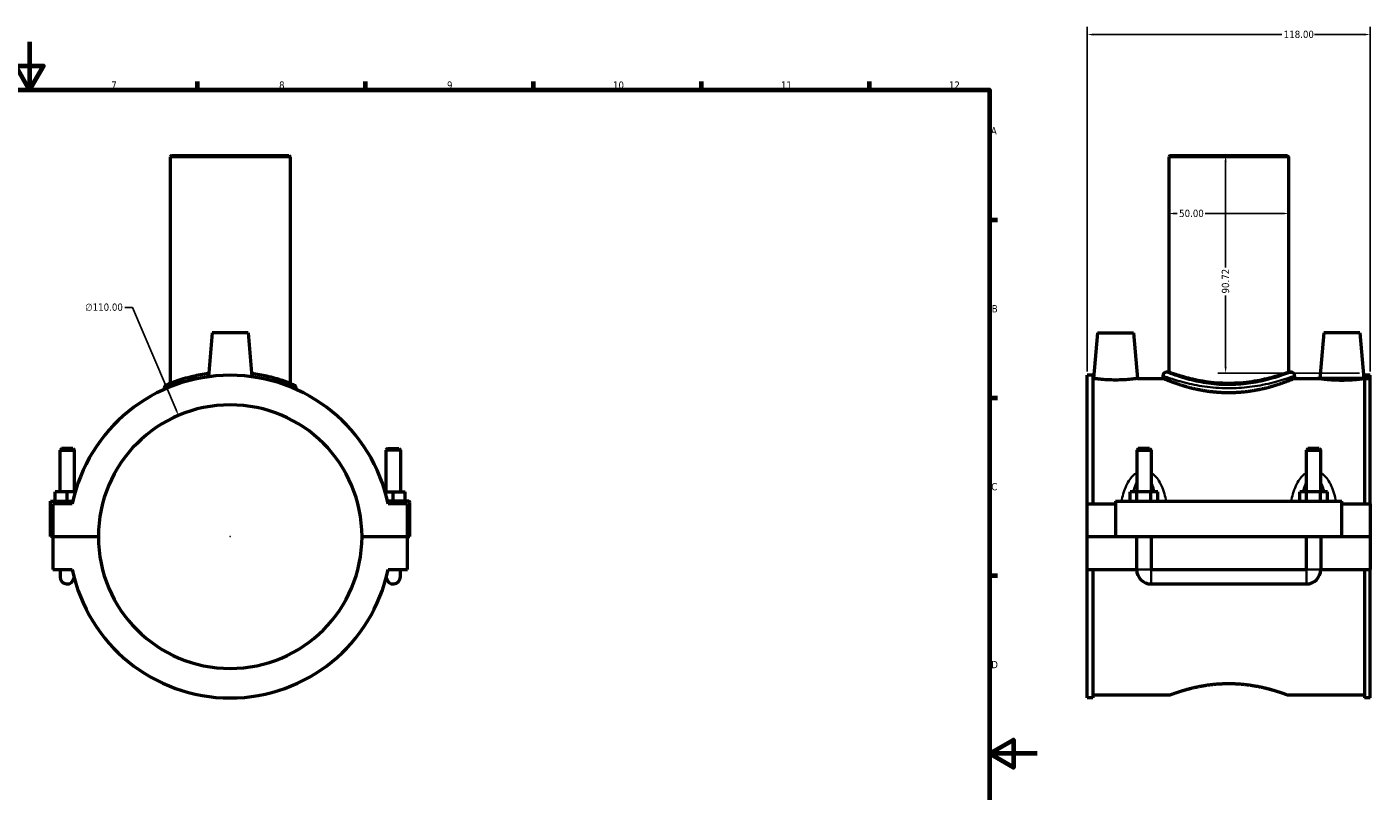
# Model space of a CAD drawing. Header units: millimetres. Extents: x 0 to 1100, y -37 to 1093.
# Tile 3 of 4: x 419 to 981, y 281 to 600. Entities that reach past the tile are written whole.
import ezdxf

# ---------------------------------------------------------------- set-up
doc = ezdxf.new("R2010")
doc.units = ezdxf.units.MM
for name, color, linetype, lineweight in [('Border (ANSI)', 7, 'Continuous', 70), ('Dimension (ANSI)', 7, 'Continuous', 25), ('Visible (ANSI)', 7, 'Continuous', 50), ('Visible Narrow (ANSI)', 7, 'Continuous', 35)]:
    doc.layers.add(name, color=color, linetype=linetype, lineweight=lineweight)
doc.styles.add('Note Text (ANSI)', font='tahoma.ttf')
doc.dimstyles.new('Default - mm (ANSI)', dxfattribs={"dimtxt": 3.04800009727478, "dimasz": 2.5, "dimexe": 3.174999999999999, "dimexo": 1.600199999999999, "dimgap": 0.8, "dimtad": 0, "dimtoh": 1, "dimrnd": 1e-08, "dimzin": 4, "dimdsep": 46, "dimtxsty": 'Note Text (ANSI)', "dimcen": 0.09, "dimdle": 10, "dimclrd": 256, "dimclre": 256, "dimclrt": 256, "dimadec": 1, "dimazin": 1, "dimtfac": 1, "dimtofl": 0, "dimtmove": 0, "dimatfit": 3, "dimfxl": 1, "dimtolj": 1, "dimtzin": 4, "dimlwd": -1, "dimlwe": -1, "dimarcsym": 0})

# ---------------------------------------------------------------- blocks, each defined once
blk = doc.blocks.new('Borders Default Border')
at = {"layer": 'Border (ANSI)'}
for p, q in [((490.5833435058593, 574.000015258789), (490.5833435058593, 577.4480056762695)), ((560.6666564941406, 574.000015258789), (560.6666564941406, 577.4480056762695)), ((630.7500076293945, 574.000015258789), (630.7500076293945, 577.4480056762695)), ((700.8333587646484, 574.000015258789), (700.8333587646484, 577.4480056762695)), ((770.9166717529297, 574.000015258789), (770.9166717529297, 577.4480056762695)), ((820.999984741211, 519.7499847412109), (824.448013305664, 519.7499847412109)), ((820.999984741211, 445.4999923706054), (824.448013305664, 445.4999923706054)), ((820.999984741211, 371.25), (824.448013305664, 371.25))]:
    blk.add_line(p, q, dxfattribs=at)
at = {"layer": 'Border (ANSI)', "flags": 128}
for points in [[(420.4999923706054, 594.0000152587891), (420.4999923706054, 574.000015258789), (414.7264862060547, 584.000015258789), (426.2734985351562, 584.000015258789), (420.4999923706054, 574.000015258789)], [(20, 20), (20, 574.000015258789), (820.999984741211, 574.000015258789), (820.999984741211, 20), (20, 20)], [(840.9999847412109, 297.0000076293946), (820.999984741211, 297.0000076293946), (830.9999847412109, 302.773494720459), (830.9999847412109, 291.2265014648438), (820.999984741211, 297.0000076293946)]]:
    blk.add_lwpolyline(points, dxfattribs=at)
at = {"layer": 'Border (ANSI)', "char_height": 3.048000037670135, "attachment_point": 7, "style": 'Note Text (ANSI)'}
for s, insert in [('7', (454.5979985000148, 574.3999999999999)), ('8', (524.6301253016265, 574.3308395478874)), ('9', (594.7012666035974, 574.3407196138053)), ('10', (663.9604136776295, 574.3357795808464)), ('11', (734.0437470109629, 574.3999999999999)), ('12', (804.127080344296, 574.3999999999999)), ('A', (821.6274943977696, 555.3509999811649)), ('B', (821.9937927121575, 481.1009999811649)), ('C', (821.7996391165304, 406.7966596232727)), ('D', (821.8073064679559, 332.600999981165))]:
    blk.add_mtext(s, dxfattribs=dict(at, insert=insert))
blk = doc.blocks.new('*D6')
at = {"layer": 'Defpoints', "color": 0, "transparency": 16777216}
for p in [(979.8662481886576, 597.0303956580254), (861.8662481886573, 454.8448716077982), (979.8662481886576, 454.8448716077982)]:
    blk.add_point(p, dxfattribs=at)
at = {"layer": 'Dimension (ANSI)', "transparency": 16777216}
for p, q in [((861.8662481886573, 456.4450716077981), (861.8662481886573, 600.2053956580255)), ((864.3662481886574, 597.0303956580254), (943.0265408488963, 597.0303956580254)), ((977.3662481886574, 597.0303956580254), (956.7059555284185, 597.0303956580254)), ((979.8662481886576, 456.4450716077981), (979.8662481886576, 600.2053956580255))]:
    blk.add_line(p, q, dxfattribs=at)
for points in [[(864.3662481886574, 597.447062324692), (864.3662481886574, 596.6137289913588), (861.8662481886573, 597.0303956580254)], [(977.3662481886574, 597.447062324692), (977.3662481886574, 596.6137289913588), (979.8662481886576, 597.0303956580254)]]:
    blk.add_solid(points, dxfattribs=at)
at = {"layer": 'Dimension (ANSI)', "transparency": 16777216, "insert": (943.8265408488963, 598.6239940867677), "char_height": 3.04800009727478, "attachment_point": 1, "style": 'Note Text (ANSI)'}
blk.add_mtext('\\A1;118.00', dxfattribs=at)
blk = doc.blocks.new('*D7')
at = {"layer": 'Defpoints', "color": 0, "transparency": 16777216}
for p in [(920.8662481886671, 546.5248716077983), (919.5632221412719, 455.8012978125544), (977.0293713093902, 455.8012978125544)]:
    blk.add_point(p, dxfattribs=at)
at = {"layer": 'Dimension (ANSI)', "transparency": 16777216}
for p, q in [((919.5632221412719, 544.0248716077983), (919.5632221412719, 499.8758724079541)), ((919.5632221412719, 458.3012978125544), (919.5632221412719, 488.173870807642)), ((975.4291713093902, 455.8012978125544), (916.388222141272, 455.8012978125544))]:
    blk.add_line(p, q, dxfattribs=at)
for points in [[(919.1465554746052, 544.0248716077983), (919.9798888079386, 544.0248716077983), (919.5632221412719, 546.5248716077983)], [(919.1465554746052, 458.3012978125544), (919.9798888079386, 458.3012978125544), (919.5632221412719, 455.8012978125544)]]:
    blk.add_solid(points, dxfattribs=at)
at = {"layer": 'Dimension (ANSI)', "transparency": 16777216, "insert": (917.975764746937, 488.9738708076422), "char_height": 3.04800009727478, "attachment_point": 1, "rotation": 90, "style": 'Note Text (ANSI)'}
blk.add_mtext('\\A1;90.72', dxfattribs=at)
blk = doc.blocks.new('*D8')
at = {"layer": 'Defpoints', "color": 0, "transparency": 16777216}
for p in [(482.6524299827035, 438.1144149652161), (525.8125088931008, 336.9353282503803)]:
    blk.add_point(p, dxfattribs=at)
at = {"layer": 'Dimension (ANSI)', "transparency": 16777216}
for p, q in [((460.2126584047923, 483.1708378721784), (463.4326600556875, 483.1708378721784)), ((463.4326600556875, 483.1708378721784), (481.6715190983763, 440.4139396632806)), ((504.2324694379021, 387.4348716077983), (504.2324694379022, 387.6148716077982)), ((504.1424694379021, 387.5248716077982), (504.3224694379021, 387.5248716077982))]:
    blk.add_line(p, q, dxfattribs=at)
blk.add_solid([(482.0547732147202, 440.5774248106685), (481.2882649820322, 440.2504545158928), (482.6524299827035, 438.1144149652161)], dxfattribs=at)
at = {"layer": 'Dimension (ANSI)', "transparency": 16777216, "insert": (443.7311374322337, 484.8123086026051), "char_height": 3.04800009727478, "attachment_point": 1, "style": 'Note Text (ANSI)'}
blk.add_mtext('\\A1;∅110.00', dxfattribs=at)
blk = doc.blocks.new('*D9')
at = {"layer": 'Defpoints', "color": 0, "transparency": 16777216}
for p in [(895.8662481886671, 522.3530651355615), (895.8662481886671, 522.3530651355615), (945.8662481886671, 522.3530651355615)]:
    blk.add_point(p, dxfattribs=at)
at = {"layer": 'Dimension (ANSI)', "transparency": 16777216}
for p, q in [((898.3662481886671, 522.3530651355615), (899.3756868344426, 522.3530651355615)), ((943.3662481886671, 522.3530651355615), (910.9753378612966, 522.3530651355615))]:
    blk.add_line(p, q, dxfattribs=at)
for points in [[(898.3662481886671, 522.7697318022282), (898.3662481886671, 521.9363984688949), (895.8662481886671, 522.3530651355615)], [(943.3662481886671, 522.7697318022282), (943.3662481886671, 521.9363984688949), (945.8662481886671, 522.3530651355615)]]:
    blk.add_solid(points, dxfattribs=at)
at = {"layer": 'Dimension (ANSI)', "transparency": 16777216, "insert": (900.1756868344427, 523.9394990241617), "char_height": 3.04800009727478, "attachment_point": 1, "style": 'Note Text (ANSI)'}
blk.add_mtext('\\A1;50.00', dxfattribs=at)

msp = doc.modelspace()

# ---------------------------------------------------------------- linework, layer by layer
at = {"layer": 'Visible (ANSI)'}
for p, q in [((479.7324694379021, 546.5248716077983), (479.2324694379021, 546.0248716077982)), ((529.2324694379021, 546.0248716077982), (479.2324694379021, 546.0248716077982)), ((479.2324694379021, 546.0248716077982), (479.2324694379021, 451.4502155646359)), ((479.7324694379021, 546.5248716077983), (528.7324694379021, 546.5248716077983)), ((528.7324694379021, 546.5248716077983), (529.2324694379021, 546.0248716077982)), ((529.2324694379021, 546.0248716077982), (529.2324694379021, 451.4502155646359)), ((896.366248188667, 546.5248716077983), (895.8662481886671, 546.0248716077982)), ((945.8662481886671, 546.0248716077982), (895.8662481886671, 546.0248716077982)), ((895.8662481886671, 546.0248716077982), (895.8662481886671, 456.1648716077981)), ((896.366248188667, 546.5248716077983), (945.366248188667, 546.5248716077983)), ((945.366248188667, 546.5248716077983), (945.8662481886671, 546.0248716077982)), ((945.8662481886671, 546.0248716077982), (945.8662481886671, 456.1648716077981)), ((496.7324694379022, 472.5248716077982), (495.1316017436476, 454.2268701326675)), ((511.7324694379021, 472.5248716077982), (496.7324694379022, 472.5248716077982)), ((511.7324694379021, 472.5248716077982), (513.3333371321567, 454.2268701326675)), ((866.1662481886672, 472.5248716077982), (864.5039635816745, 453.5248716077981)), ((866.1662481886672, 472.5248716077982), (881.166248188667, 472.5248716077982)), ((881.166248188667, 472.5248716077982), (882.8285327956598, 453.5248716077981)), ((960.5662481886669, 472.5248716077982), (958.9039635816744, 453.5248716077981)), ((975.566248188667, 472.5248716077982), (960.5662481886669, 472.5248716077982)), ((975.566248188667, 472.5248716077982), (977.2285327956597, 453.5248716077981)), ((895.8662481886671, 456.1648716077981), (894.8662481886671, 456.1648716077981)), ((946.8662481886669, 456.1648716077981), (945.8662481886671, 456.1648716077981)), ((476.7324694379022, 449.4262415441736), (476.7324694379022, 448.9718601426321)), ((531.7324694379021, 449.4262415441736), (531.7324694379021, 448.9718601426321)), ((861.8662481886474, 401.2748716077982), (861.8662481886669, 454.8448716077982)), ((864.2262481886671, 454.8448716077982), (861.8662481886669, 454.8448716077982)), ((864.2262481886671, 454.8448716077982), (864.2262481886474, 401.2748716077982)), ((864.2262481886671, 453.5248716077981), (864.5039635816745, 453.5248716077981)), ((882.8285327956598, 453.5248716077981), (893.3662481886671, 453.5248716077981)), ((893.3662481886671, 454.6648716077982), (893.3662481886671, 453.5248716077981)), ((948.3662481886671, 454.6648716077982), (948.3662481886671, 453.5248716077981)), ((948.3662481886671, 453.5248716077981), (958.9039635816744, 453.5248716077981)), ((977.2285327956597, 453.5248716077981), (977.5062481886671, 453.5248716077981)), ((977.5062481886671, 454.8448716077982), (977.5062481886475, 401.2748716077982)), ((979.8662481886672, 454.8448716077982), (977.5062481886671, 454.8448716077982)), ((979.8662481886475, 401.2748716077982), (979.8662481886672, 454.8448716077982)), ((433.8324694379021, 424.2415382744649), (433.2324694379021, 423.6415382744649)), ((433.2324694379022, 423.6415382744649), (439.2324694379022, 423.6415382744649)), ((433.2324694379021, 406.2748716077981), (433.2324694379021, 423.6415382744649)), ((438.6324694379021, 424.2415382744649), (433.8324694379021, 424.2415382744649)), ((438.6324694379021, 424.2415382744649), (439.2324694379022, 423.6415382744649)), ((439.2324694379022, 406.2748716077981), (439.2324694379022, 423.6415382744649)), ((569.8324694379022, 424.2415382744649), (569.2324694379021, 423.6415382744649)), ((575.2324694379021, 423.6415382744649), (569.2324694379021, 423.6415382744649)), ((569.2324694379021, 423.6415382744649), (569.2324694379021, 406.2748716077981)), ((569.8324694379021, 424.2415382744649), (574.632469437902, 424.2415382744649)), ((574.632469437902, 424.2415382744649), (575.2324694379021, 423.6415382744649)), ((575.2324694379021, 423.6415382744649), (575.2324694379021, 406.2748716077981)), ((883.0662481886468, 424.2415382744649), (882.4662481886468, 423.6415382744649)), ((882.4662481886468, 423.6415382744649), (888.4662481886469, 423.6415382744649)), ((882.4662481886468, 423.6415382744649), (882.4662481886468, 406.2748716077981)), ((887.8662481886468, 424.2415382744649), (883.0662481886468, 424.2415382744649)), ((887.8662481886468, 424.2415382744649), (888.4662481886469, 423.6415382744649)), ((888.4662481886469, 423.6415382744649), (888.4662481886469, 406.2748716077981)), ((953.8662481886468, 424.2415382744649), (953.2662481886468, 423.6415382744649)), ((953.266248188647, 423.6415382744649), (959.266248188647, 423.6415382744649)), ((953.2662481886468, 406.2748716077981), (953.2662481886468, 423.6415382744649)), ((958.6662481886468, 424.2415382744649), (953.866248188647, 424.2415382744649)), ((958.6662481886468, 424.2415382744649), (959.266248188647, 423.6415382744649)), ((959.266248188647, 406.2748716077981), (959.266248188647, 423.6415382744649)), ((431.2324694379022, 402.2748716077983), (431.2324694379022, 406.2748716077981)), ((436.2324694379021, 406.2748716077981), (431.2324694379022, 406.2748716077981)), ((439.5763026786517, 406.2748716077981), (436.2324694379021, 406.2748716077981)), ((436.2324694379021, 402.2748716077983), (436.2324694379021, 406.2748716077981)), ((568.8886361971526, 406.2748716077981), (572.2324694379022, 406.2748716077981)), ((572.2324694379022, 402.2748716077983), (572.2324694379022, 406.2748716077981)), ((572.2324694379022, 406.2748716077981), (577.2324694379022, 406.2748716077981)), ((577.2324694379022, 402.2748716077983), (577.2324694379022, 406.2748716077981)), ((879.6927454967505, 402.2748716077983), (879.6927454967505, 406.2748716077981)), ((882.5794968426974, 406.2748716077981), (879.6927454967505, 406.2748716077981)), ((882.5794968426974, 402.2748716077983), (882.5794968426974, 406.2748716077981)), ((888.3529995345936, 406.2748716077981), (882.5794968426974, 406.2748716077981)), ((888.3529995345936, 402.2748716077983), (888.3529995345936, 406.2748716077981)), ((891.239750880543, 406.2748716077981), (888.3529995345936, 406.2748716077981)), ((891.239750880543, 402.2748716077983), (891.239750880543, 406.2748716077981)), ((950.4927454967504, 402.2748716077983), (950.4927454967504, 406.2748716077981)), ((953.3794968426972, 406.2748716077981), (950.4927454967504, 406.2748716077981)), ((953.3794968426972, 402.2748716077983), (953.3794968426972, 406.2748716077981)), ((959.1529995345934, 406.2748716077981), (953.3794968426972, 406.2748716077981)), ((959.1529995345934, 402.2748716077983), (959.1529995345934, 406.2748716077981)), ((962.0397508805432, 406.2748716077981), (959.1529995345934, 406.2748716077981)), ((962.0397508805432, 402.2748716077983), (962.0397508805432, 406.2748716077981)), ((429.2324694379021, 402.2748716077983), (438.5482255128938, 402.2748716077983)), ((429.2324694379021, 387.5748716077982), (429.2324694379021, 402.2748716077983)), ((438.3316356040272, 401.2748716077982), (430.2324694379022, 401.2748716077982)), ((430.2324694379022, 401.2748716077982), (430.2324694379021, 387.5748716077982)), ((578.7324694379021, 402.2748716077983), (569.9167133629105, 402.2748716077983)), ((578.2324694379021, 401.2748716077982), (570.133303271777, 401.2748716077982)), ((578.2324694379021, 387.5748716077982), (578.2324694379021, 401.2748716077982)), ((579.2324694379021, 387.5748716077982), (579.2324694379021, 401.7748716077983)), ((861.866248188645, 401.2748716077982), (873.6662481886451, 401.2748716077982)), ((861.866248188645, 387.5748716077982), (861.866248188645, 401.2748716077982)), ((873.6662481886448, 402.2748716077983), (873.6662481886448, 387.5748716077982)), ((873.6662481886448, 402.2748716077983), (968.066248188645, 402.2748716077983)), ((968.066248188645, 387.5748716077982), (968.066248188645, 402.2748716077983)), ((968.0662481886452, 401.2748716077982), (979.866248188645, 401.2748716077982)), ((979.866248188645, 401.2748716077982), (979.866248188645, 387.5748716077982)), ((430.2324694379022, 387.5748716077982), (429.2324694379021, 387.5748716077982)), ((430.2324694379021, 387.5748716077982), (449.2324921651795, 387.5748716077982)), ((433.2324694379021, 387.4748716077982), (433.2324694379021, 387.5748716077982)), ((439.2324694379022, 387.4748716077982), (439.2324694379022, 387.5748716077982)), ((559.2324467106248, 387.5748716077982), (578.2324694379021, 387.5748716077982)), ((569.2324694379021, 387.5748716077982), (569.2324694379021, 387.4748716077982)), ((575.2324694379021, 387.5748716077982), (575.2324694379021, 387.4748716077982)), ((578.2324694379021, 387.5748716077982), (579.2324694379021, 387.5748716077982)), ((861.866248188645, 387.5748716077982), (873.6662481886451, 387.5748716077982)), ((873.6662481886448, 387.5748716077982), (968.066248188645, 387.5748716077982)), ((882.4662481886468, 387.5748716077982), (882.4662481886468, 387.4748716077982)), ((888.4662481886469, 387.5748716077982), (888.4662481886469, 387.4748716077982)), ((953.2662481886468, 387.4748716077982), (953.2662481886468, 387.5748716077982)), ((959.266248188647, 387.4748716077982), (959.266248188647, 387.5748716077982)), ((968.0662481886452, 387.5748716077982), (979.866248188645, 387.5748716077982)), ((430.2324694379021, 387.4748716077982), (430.2324694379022, 373.7748716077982)), ((449.2324921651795, 387.4748716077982), (430.2324694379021, 387.4748716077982)), ((578.2324694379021, 387.4748716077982), (559.2324467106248, 387.4748716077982)), ((578.2324694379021, 373.7748716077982), (578.2324694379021, 387.4748716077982)), ((861.866248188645, 373.7748716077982), (861.866248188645, 387.4748716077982)), ((882.4662481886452, 387.4748716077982), (861.866248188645, 387.4748716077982)), ((882.4662481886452, 373.7748716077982), (882.4662481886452, 387.4748716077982)), ((888.4662481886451, 387.4748716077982), (888.4662481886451, 373.7748716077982)), ((953.266248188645, 387.4748716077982), (888.4662481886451, 387.4748716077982)), ((953.266248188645, 373.7748716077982), (953.266248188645, 387.4748716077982)), ((959.2662481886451, 387.4748716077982), (959.2662481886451, 373.7748716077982)), ((979.866248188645, 387.4748716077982), (959.2662481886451, 387.4748716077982)), ((979.866248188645, 387.4748716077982), (979.866248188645, 373.7748716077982)), ((430.2324694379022, 373.7748716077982), (438.3316356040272, 373.7748716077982)), ((433.2324694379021, 373.7748716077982), (433.2324694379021, 370.7748716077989)), ((570.133303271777, 373.7748716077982), (578.2324694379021, 373.7748716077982)), ((575.2324694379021, 370.7748716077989), (575.2324694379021, 373.7748716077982)), ((861.8662481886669, 320.2048716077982), (861.8662481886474, 373.7748716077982)), ((861.866248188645, 373.7748716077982), (882.4662481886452, 373.7748716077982)), ((864.2262481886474, 373.7748716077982), (864.2262481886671, 320.2048716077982)), ((888.4662481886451, 373.7748716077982), (953.266248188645, 373.7748716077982)), ((959.2662481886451, 373.7748716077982), (979.866248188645, 373.7748716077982)), ((977.5062481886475, 373.7748716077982), (977.5062481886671, 320.2048716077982)), ((979.8662481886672, 320.2048716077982), (979.8662481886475, 373.7748716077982)), ((888.4662481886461, 367.7748716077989), (953.2662481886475, 367.7748716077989)), ((864.2262481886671, 320.2048716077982), (861.8662481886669, 320.2048716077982)), ((864.2262481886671, 321.5248716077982), (896.366248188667, 321.5248716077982)), ((945.366248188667, 321.5248716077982), (977.5062481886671, 321.5248716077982)), ((979.8662481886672, 320.2048716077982), (977.5062481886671, 320.2048716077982))]:
    msp.add_line(p, q, dxfattribs=at)
for centre, radius, start, end in [((894.8662481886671, 454.6648716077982), 1.5, 90, 180), ((946.8662481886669, 454.6648716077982), 1.5, 0, 90), ((504.2324694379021, 387.5248716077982), 67.32000000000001, 11.78550265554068, 168.2144973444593), ((478.2324694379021, 449.4262415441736), 1.5, 112.7835266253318, 180), ((530.2324694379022, 449.4262415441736), 1.5, 0, 67.21647337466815), ((504.2324694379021, 387.5248716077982), 55, 0.0520870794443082, 179.9479129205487), ((578.7324694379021, 401.7748716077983), 0.4999999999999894, 0, 90), ((504.2324694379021, 387.5248716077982), 55, 180.0520870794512, 359.9479129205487), ((436.2324694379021, 370.7748716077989), 2.999999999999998, 180, 349.0820967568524), ((504.2324694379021, 387.5248716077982), 67.32000000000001, 191.7855026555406, 348.2144973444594), ((572.2324694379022, 370.7748716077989), 2.999999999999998, 190.9179032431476, 0), ((888.4662481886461, 373.7748716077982), 5.999999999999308, 180, 270), ((953.2662481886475, 373.7748716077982), 5.999999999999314, 270, 0)]:
    msp.add_arc(centre, radius, start, end, dxfattribs=at)
for points, knots in [([(495.2508995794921, 455.5733916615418), (492.8957315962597, 455.2613725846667), (490.6712506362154, 454.8435129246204), (485.7529101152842, 453.6979536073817), (483.2883203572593, 452.9208600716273), (480.6299021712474, 451.9849718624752), (479.9382318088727, 451.7245768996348), (478.3286518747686, 451.0992900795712), (477.7401506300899, 450.8463847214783), (477.6547124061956, 450.8105135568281), (477.6516426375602, 450.8092680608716), (477.6517193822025, 450.8093696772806)], [13.49959296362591, 13.49959296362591, 13.49959296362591, 13.49959296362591, 14.25251158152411, 14.25251158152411, 15.34253145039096, 15.34253145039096, 15.81958217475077, 15.81958217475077, 16.71063798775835, 16.71063798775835, 16.78079102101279, 16.78079102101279, 16.78079102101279, 16.78079102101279]), ([(530.8133452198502, 450.8092033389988), (530.8133452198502, 450.8092033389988), (530.4860528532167, 450.9493824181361), (529.0412967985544, 451.5305906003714), (527.734832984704, 452.041257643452), (524.2422501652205, 453.2102355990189), (522.0267472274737, 453.8694911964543), (517.5605696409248, 454.8873815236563), (515.4438957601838, 455.2758410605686), (513.2117729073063, 455.5710783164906)], [8.39038233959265, 8.39038233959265, 8.39038233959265, 8.39038233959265, 9.105752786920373, 9.105752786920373, 10.01603408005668, 10.01603408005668, 10.95816264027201, 10.95816264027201, 11.6715713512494, 11.6715713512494, 11.6715713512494, 11.6715713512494]), ([(920.8662481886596, 451.4502155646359), (919.2802649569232, 451.4502155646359), (917.6453965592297, 451.5108913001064), (914.403323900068, 451.7557537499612), (912.7960607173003, 451.9396711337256), (909.7213951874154, 452.3966382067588), (908.2512659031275, 452.6695422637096), (905.5358915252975, 453.2493736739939), (904.2906364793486, 453.555714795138), (902.0872656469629, 454.1429851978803), (901.0514127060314, 454.4451176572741), (899.2209116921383, 455.0097752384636), (898.4261250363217, 455.2717991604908), (897.1458156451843, 455.7065845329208), (896.6592758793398, 455.8793731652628), (896.0194004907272, 456.1085884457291), (895.8662481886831, 456.1648716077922), (895.8662481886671, 456.1648716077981)], [0, 0, 0, 0, 0.4757949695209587, 0.4757949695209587, 0.9515899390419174, 0.9515899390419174, 1.427384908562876, 1.427384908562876, 1.903179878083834, 1.903179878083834, 2.378653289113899, 2.378653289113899, 2.854126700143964, 2.854126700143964, 3.329600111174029, 3.329600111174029, 3.805073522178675, 3.805073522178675, 3.805073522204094, 3.805073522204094]), ([(945.8662481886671, 456.1648716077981), (945.8662481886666, 456.1648716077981), (945.7130958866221, 456.1085884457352), (945.0732204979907, 455.8793731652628), (944.5866807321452, 455.7065845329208), (943.306371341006, 455.2717991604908), (942.5115846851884, 455.0097752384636), (940.6810836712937, 454.4451176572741), (939.6452307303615, 454.1429851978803), (937.4418598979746, 453.555714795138), (936.1966048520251, 453.2493736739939), (933.4812304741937, 452.6695422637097), (932.0111011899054, 452.3966382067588), (928.9364356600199, 451.9396711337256), (927.3291724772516, 451.7557537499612), (924.0870998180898, 451.5108913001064), (922.4522314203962, 451.4502155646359), (920.8662481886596, 451.4502155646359)], [11.41522056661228, 11.41522056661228, 11.41522056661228, 11.41522056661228, 11.89069397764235, 11.89069397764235, 12.36616738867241, 12.36616738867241, 12.84164079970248, 12.84164079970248, 13.31711421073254, 13.31711421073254, 13.7929091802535, 13.7929091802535, 14.26870414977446, 14.26870414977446, 14.74449911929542, 14.74449911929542, 15.22029408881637, 15.22029408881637, 15.22029408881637, 15.22029408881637]), ([(882.8285327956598, 453.5248716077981), (882.8285327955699, 453.5248716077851), (882.5997263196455, 453.4914786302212), (881.6691853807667, 453.3704408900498), (880.9674987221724, 453.2844690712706), (879.3453279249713, 453.1221693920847), (878.3155546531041, 453.035231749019), (876.054318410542, 452.9121467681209), (874.822701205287, 452.877851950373), (872.5079312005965, 452.877851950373), (871.2744633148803, 452.9122597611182), (869.0104146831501, 453.0356766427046), (867.9796788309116, 453.1228224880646), (866.3594857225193, 453.285117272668), (865.6598241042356, 453.370879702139), (864.7320392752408, 453.4915884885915), (864.5039635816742, 453.5248716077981), (864.5039635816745, 453.5248716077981)], [1.386746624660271, 1.386746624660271, 1.386746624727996, 1.386746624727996, 1.73318403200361, 1.73318403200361, 2.079621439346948, 2.079621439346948, 2.426557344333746, 2.426557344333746, 2.773493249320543, 2.773493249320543, 3.120988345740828, 3.120988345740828, 3.468483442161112, 3.468483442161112, 3.814362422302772, 3.814362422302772, 4.160241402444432, 4.160241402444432, 4.160241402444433, 4.160241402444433]), ([(948.3662481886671, 453.5248716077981), (948.3662481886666, 453.5248716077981), (948.1967217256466, 453.453628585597), (947.4902656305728, 453.163918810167), (946.9535526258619, 452.9456315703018), (945.54348866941, 452.396241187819), (944.6690163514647, 452.0650736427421), (942.6573196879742, 451.3505459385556), (941.5199394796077, 450.9677897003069), (939.1019680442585, 450.2222971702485), (937.7351713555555, 449.8323777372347), (934.7537348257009, 449.0921278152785), (933.1390589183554, 448.742532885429), (929.7591736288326, 448.1554289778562), (927.9908679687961, 447.9181441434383), (924.4199377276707, 447.6016214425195), (922.6172297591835, 447.5227882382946), (919.1152666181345, 447.5227882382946), (917.3125586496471, 447.6016214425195), (913.741628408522, 447.9181441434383), (911.9733227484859, 448.1554289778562), (908.5934374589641, 448.742532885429), (906.978761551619, 449.0921278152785), (903.9973250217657, 449.8323777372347), (902.6305283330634, 450.2222971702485), (900.2125568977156, 450.9677897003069), (899.0751766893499, 451.3505459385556), (897.0634800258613, 452.0650736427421), (896.189007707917, 452.396241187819), (894.7789437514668, 452.9456315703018), (894.2422307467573, 453.163918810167), (893.535774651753, 453.4536285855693), (893.3662481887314, 453.524871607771), (893.3662481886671, 453.5248716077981)], [4.199816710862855, 4.199816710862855, 4.199816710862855, 4.199816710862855, 4.724476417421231, 4.724476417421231, 5.249136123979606, 5.249136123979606, 5.773795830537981, 5.773795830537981, 6.298455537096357, 6.298455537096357, 6.823750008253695, 6.823750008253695, 7.349044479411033, 7.349044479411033, 7.874338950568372, 7.874338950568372, 8.39963342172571, 8.39963342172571, 8.924927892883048, 8.924927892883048, 9.450222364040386, 9.450222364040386, 9.975516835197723, 9.975516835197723, 10.50081130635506, 10.50081130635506, 11.02547101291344, 11.02547101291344, 11.55013071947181, 11.55013071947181, 12.07479042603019, 12.07479042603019, 12.59945013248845, 12.59945013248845, 12.59945013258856, 12.59945013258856]), ([(977.2285327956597, 453.5248716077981), (977.228532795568, 453.5248716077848), (977.000457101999, 453.4915884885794), (976.0726722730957, 453.370879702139), (975.3730106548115, 453.285117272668), (973.7528175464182, 453.1228224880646), (972.7220816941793, 453.0356766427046), (970.4580330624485, 452.9122597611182), (969.224565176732, 452.877851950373), (968.0662481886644, 452.877851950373), (966.9097951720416, 452.877851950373), (965.6781779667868, 452.9121467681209), (963.4169417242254, 453.035231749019), (962.3871684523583, 453.1221693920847), (960.7649976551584, 453.2844690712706), (960.0633109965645, 453.3704408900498), (959.1327700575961, 453.4914786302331), (958.9039635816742, 453.5248716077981), (958.9039635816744, 453.5248716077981)], [4.160241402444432, 4.160241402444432, 4.160241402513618, 4.160241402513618, 4.506120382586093, 4.506120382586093, 4.851999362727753, 4.851999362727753, 5.199494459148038, 5.199494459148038, 5.546989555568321, 5.546989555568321, 5.546989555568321, 5.893925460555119, 5.893925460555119, 6.240861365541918, 6.240861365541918, 6.587298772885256, 6.587298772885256, 6.933736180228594, 6.933736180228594, 6.933736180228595, 6.933736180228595]), ([(896.366248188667, 321.5248716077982), (896.3662481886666, 321.5248716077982), (896.5164546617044, 321.5811291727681), (897.1438192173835, 321.8101977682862), (897.6207959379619, 321.9828655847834), (898.8756883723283, 322.4173587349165), (899.6546010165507, 322.6792142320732), (901.4482860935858, 323.2435947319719), (902.463194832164, 323.5456217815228), (904.6218608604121, 324.1328328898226), (905.841877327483, 324.439244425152), (908.5023396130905, 325.0194248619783), (909.9427981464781, 325.2926082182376), (912.9557327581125, 325.7502067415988), (914.530892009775, 325.9344724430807), (917.7086406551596, 326.1798553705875), (919.3112896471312, 326.2406974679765), (922.4212067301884, 326.2406974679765), (924.02385572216, 326.1798553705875), (927.2016043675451, 325.9344724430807), (928.7767636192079, 325.7502067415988), (931.7896982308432, 325.2926082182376), (933.2301567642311, 325.0194248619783), (935.8906190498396, 324.439244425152), (937.1106355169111, 324.1328328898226), (939.2693015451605, 323.5456217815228), (940.2842102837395, 323.2435947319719), (942.077895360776, 322.6792142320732), (942.8568080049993, 322.4173587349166), (944.1117004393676, 321.9828655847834), (944.588677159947, 321.8101977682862), (945.216041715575, 321.5811291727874), (945.366248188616, 321.5248716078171), (945.366248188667, 321.5248716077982)], [3.730532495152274, 3.730532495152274, 3.730532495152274, 3.730532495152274, 4.196678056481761, 4.196678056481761, 4.66282361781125, 4.66282361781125, 5.128969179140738, 5.128969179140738, 5.595114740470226, 5.595114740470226, 6.061602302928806, 6.061602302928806, 6.528089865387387, 6.528089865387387, 6.994577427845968, 6.994577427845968, 7.461064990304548, 7.461064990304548, 7.927552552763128, 7.927552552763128, 8.394040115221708, 8.394040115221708, 8.860527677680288, 8.860527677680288, 9.327015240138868, 9.327015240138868, 9.793160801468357, 9.793160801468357, 10.25930636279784, 10.25930636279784, 10.72545192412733, 10.72545192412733, 11.1915974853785, 11.1915974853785, 11.19159748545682, 11.19159748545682])]:
    msp.add_open_spline(points, degree=3, knots=knots, dxfattribs=at)
at = {"layer": 'Visible Narrow (ANSI)'}
for p, q in [((882.5031831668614, 373.7748716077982), (888.4293132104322, 373.7748716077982)), ((888.466248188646, 367.8118065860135), (888.466248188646, 373.7379366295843)), ((953.2662481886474, 367.8118065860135), (953.2662481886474, 373.7379366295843)), ((959.2293132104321, 373.7748716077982), (953.3031831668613, 373.7748716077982))]:
    msp.add_line(p, q, dxfattribs=at)
msp.add_arc((530.2324694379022, 449.4262415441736), 1.499999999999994, 3.360823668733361, 63.85564970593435, dxfattribs=at)
for points, knots in [([(946.5394777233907, 456.0357970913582), (946.450258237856, 456.0010593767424), (946.3427500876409, 455.9592931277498), (945.4379824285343, 455.6087390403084), (943.9649749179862, 455.0431512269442), (939.8818775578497, 453.6979536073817), (937.2572619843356, 452.9208600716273), (932.9231214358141, 451.9849718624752), (931.5294305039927, 451.7245768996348), (927.3754876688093, 451.0992900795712), (924.4753493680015, 450.8463847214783), (918.4656057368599, 450.7779308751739), (915.3617572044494, 450.9908587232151), (909.5279317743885, 451.7934649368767), (906.8023575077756, 452.3796059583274), (901.7529967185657, 453.7044560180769), (899.5204498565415, 454.4479853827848), (896.8533600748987, 455.3967024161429), (896.0612246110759, 455.6993699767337), (895.4096892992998, 455.9515095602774), (895.2902836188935, 455.9980188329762), (895.1925958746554, 456.0362353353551)], [13.00509924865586, 13.00509924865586, 13.00509924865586, 13.00509924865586, 13.1784213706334, 13.1784213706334, 14.25251158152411, 14.25251158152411, 15.34253145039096, 15.34253145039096, 15.81958217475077, 15.81958217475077, 16.71063798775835, 16.71063798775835, 17.6538812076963, 17.6538812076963, 18.60672849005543, 18.60672849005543, 19.68104180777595, 19.68104180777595, 20.36722947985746, 20.36722947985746, 20.55645915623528, 20.55645915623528, 20.55645915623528, 20.55645915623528]), ([(476.7670128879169, 449.4400228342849), (476.9114656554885, 449.4979056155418), (477.5086966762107, 449.7378138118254), (479.09817588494, 450.3216113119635), (479.8137631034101, 450.5763158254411), (482.5416174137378, 451.4842670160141), (485.0540597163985, 452.2340107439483), (488.0175547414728, 452.8911955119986)], [-16.64839804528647, -16.64839804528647, -16.64839804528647, -16.64839804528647, -15.81958217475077, -15.81958217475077, -15.34253145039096, -15.34253145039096, -14.26532448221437, -14.26532448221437, -14.26532448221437, -14.26532448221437]), ([(520.4473399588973, 452.8911904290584), (522.8951326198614, 452.3482514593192), (525.0361762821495, 451.7425198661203), (528.5475071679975, 450.6313715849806), (529.8991464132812, 450.1318642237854), (531.2721298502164, 449.6096566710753), (531.596205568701, 449.4808658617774), (531.6977997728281, 449.4401780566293)], [-10.90586143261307, -10.90586143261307, -10.90586143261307, -10.90586143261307, -10.01603408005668, -10.01603408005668, -9.105752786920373, -9.105752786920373, -8.52277597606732, -8.52277597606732, -8.52277597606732, -8.52277597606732]), ([(893.7114236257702, 454.5390464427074), (893.8147472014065, 454.5016650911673), (893.9410416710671, 454.4561721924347), (894.6301655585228, 454.2095426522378), (895.4680011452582, 453.9134893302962), (898.2889614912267, 452.9855047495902), (900.6503091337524, 452.2582238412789), (905.9909791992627, 450.9623259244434), (908.8737981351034, 450.3889939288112), (915.0441904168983, 449.6039271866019), (918.327107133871, 449.3956524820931), (924.6835667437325, 449.4626103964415), (927.7510207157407, 449.7099889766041), (932.1446140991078, 450.3216113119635), (933.6187102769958, 450.5763158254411), (938.2028973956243, 451.4917519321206), (940.9789330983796, 452.2518635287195), (945.2975937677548, 453.5676643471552), (946.8555824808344, 454.1208922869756), (947.81254827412, 454.4637856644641), (947.9262588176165, 454.5046391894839), (948.0206255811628, 454.5386177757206)], [-20.55645915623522, -20.55645915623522, -20.55645915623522, -20.55645915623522, -20.36722947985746, -20.36722947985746, -19.68104180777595, -19.68104180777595, -18.60672849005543, -18.60672849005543, -17.6538812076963, -17.6538812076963, -16.71063798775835, -16.71063798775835, -15.81958217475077, -15.81958217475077, -15.34253145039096, -15.34253145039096, -14.25251158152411, -14.25251158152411, -13.1784213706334, -13.1784213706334, -13.00509924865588, -13.00509924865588, -13.00509924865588, -13.00509924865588]), ([(881.9013305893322, 413.8015263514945), (881.6766943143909, 413.6405296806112), (881.4604180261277, 413.4673441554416), (880.7907158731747, 412.8768962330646), (880.3706931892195, 412.4206813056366), (879.402221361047, 411.1872464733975), (878.902819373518, 410.3687048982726), (877.9356957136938, 408.461079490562), (877.4996594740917, 407.3519328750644), (876.7887262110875, 405.1567778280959), (876.504234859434, 404.0742996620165), (876.262195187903, 402.9738835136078)], [-1.825521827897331, -1.825521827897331, -1.825521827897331, -1.825521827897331, -1.742657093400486, -1.742657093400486, -1.558186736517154, -1.558186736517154, -1.276034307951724, -1.276034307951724, -0.9307985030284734, -0.9307985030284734, -0.6111117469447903, -0.6111117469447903, -0.6111117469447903, -0.6111117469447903]), ([(881.0830690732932, 406.4890266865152), (881.1899969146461, 406.8932749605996), (881.3048471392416, 407.2903901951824), (881.6796546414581, 408.4650521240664), (881.9677711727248, 409.2153819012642), (882.3286374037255, 409.9456275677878), (882.3518873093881, 409.9918923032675), (882.3753732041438, 410.0378264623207)], [1.136738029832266, 1.136738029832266, 1.136738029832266, 1.136738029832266, 1.276034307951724, 1.276034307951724, 1.558186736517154, 1.558186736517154, 1.577409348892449, 1.577409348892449, 1.577409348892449, 1.577409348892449]), ([(888.5571231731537, 410.0378264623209), (888.58060906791, 409.9918923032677), (888.6038589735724, 409.9456275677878), (888.9647252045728, 409.2153819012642), (889.2528417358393, 408.4650521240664), (889.6276492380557, 407.2903901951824), (889.7424994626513, 406.8932749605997), (889.849427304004, 406.4890266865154)], [2.83996146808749, 2.83996146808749, 2.83996146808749, 2.83996146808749, 2.859184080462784, 2.859184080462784, 3.141336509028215, 3.141336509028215, 3.280632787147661, 3.280632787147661, 3.280632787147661, 3.280632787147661]), ([(894.670301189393, 402.9738835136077), (894.4282615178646, 404.074299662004), (894.1437701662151, 405.1567778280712), (893.432836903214, 407.3519328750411), (892.9968006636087, 408.4610794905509), (892.0296770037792, 410.3687048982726), (891.5302750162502, 411.1872464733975), (890.5618031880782, 412.4206813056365), (890.141780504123, 412.8768962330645), (889.4720783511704, 413.4673441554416), (889.2558020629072, 413.6405296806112), (889.0311657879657, 413.8015263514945)], [-3.806259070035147, -3.806259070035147, -3.806259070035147, -3.806259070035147, -3.486572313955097, -3.486572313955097, -3.141336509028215, -3.141336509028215, -2.859184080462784, -2.859184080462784, -2.674713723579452, -2.674713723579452, -2.5918489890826, -2.5918489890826, -2.5918489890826, -2.5918489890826]), ([(952.7013305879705, 413.8015263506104), (952.476694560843, 413.6405298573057), (952.2604185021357, 413.4673445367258), (951.5907168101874, 412.8768971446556), (951.1706943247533, 412.4206825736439), (950.202222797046, 411.1872485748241), (949.702820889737, 410.368707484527), (948.7356972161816, 408.4610829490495), (948.2996609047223, 407.3519366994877), (947.5887269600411, 405.156780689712), (947.3042351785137, 404.0743011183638), (947.0621951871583, 402.9738835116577)], [-1.825521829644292, -1.825521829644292, -1.825521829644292, -1.825521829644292, -1.742657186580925, -1.742657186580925, -1.55818694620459, -1.55818694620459, -1.276034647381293, -1.276034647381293, -0.9307989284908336, -0.9307989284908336, -0.6111117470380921, -0.6111117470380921, -0.6111117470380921, -0.6111117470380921]), ([(951.8830690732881, 406.4890266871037), (951.9899971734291, 406.89327594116), (952.1048476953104, 407.2903921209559), (952.4796555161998, 408.4650544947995), (952.7677720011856, 409.2153838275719), (953.128637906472, 409.9456285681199), (953.1518875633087, 409.9918927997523), (953.1753732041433, 410.0378264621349)], [1.136738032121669, 1.136738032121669, 1.136738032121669, 1.136738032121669, 1.276034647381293, 1.276034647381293, 1.55818694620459, 1.55818694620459, 1.577409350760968, 1.577409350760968, 1.577409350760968, 1.577409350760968]), ([(959.3571231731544, 410.0378264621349), (959.3806088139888, 409.9918927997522), (959.4038584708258, 409.9456285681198), (959.7647243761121, 409.2153838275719), (960.0528408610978, 408.4650544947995), (960.4276486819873, 407.2903921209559), (960.5424992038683, 406.89327594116), (960.6494273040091, 406.4890266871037)], [2.83996146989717, 2.83996146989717, 2.83996146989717, 2.83996146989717, 2.859183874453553, 2.859183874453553, 3.141336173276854, 3.141336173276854, 3.28063278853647, 3.28063278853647, 3.28063278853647, 3.28063278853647]), ([(965.4703011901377, 402.9738835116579), (965.228261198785, 404.0743011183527), (964.9437694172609, 405.1567806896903), (964.2328354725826, 407.3519366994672), (963.7967991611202, 408.4610829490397), (962.8296754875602, 410.3687074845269), (962.3302735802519, 411.1872485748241), (961.3618020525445, 412.4206825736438), (960.9417795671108, 412.8768971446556), (960.2720778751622, 413.4673445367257), (960.0558018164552, 413.6405298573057), (959.8311657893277, 413.8015263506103)], [-3.80625907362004, -3.80625907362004, -3.80625907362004, -3.80625907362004, -3.486571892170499, -3.486571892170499, -3.141336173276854, -3.141336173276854, -2.859183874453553, -2.859183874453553, -2.674713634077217, -2.674713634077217, -2.591848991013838, -2.591848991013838, -2.591848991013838, -2.591848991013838])]:
    msp.add_open_spline(points, degree=3, knots=knots, dxfattribs=at)

# ---------------------------------------------------------------- block references
msp.add_blockref('Borders Default Border', (0, 0))

# ---------------------------------------------------------------- dimensions: what is measured, and where the dimension line sits
at = {"layer": 'Dimension (ANSI)'}
for base, p1, p2, angle, override, picture, middle in [((979.8662481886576, 597.0303956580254), (861.8662481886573, 454.8448716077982), (979.8662481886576, 454.8448716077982), 180, {"dimtoh": 0, "dimdec": 2, "dimtp": 0, "dimtm": 0, "dimtdec": 2, "dimatfit": 1}, '*D6', (949.8662481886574, 597.0303956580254)), ((919.5632221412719, 455.8012978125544), (920.8662481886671, 546.5248716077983), (977.0293713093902, 455.8012978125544), 90, {"dimtoh": 0, "dimdec": 2, "dimse1": 1, "dimtp": 0, "dimtm": 0, "dimtdec": 2, "dimatfit": 1}, '*D7', (919.5632221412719, 494.0248716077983)), ((895.8662481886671, 522.3530651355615), (945.8662481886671, 522.3530651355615), (895.8662481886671, 522.3530651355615), 180, {"dimtoh": 0, "dimdec": 2, "dimse1": 1, "dimse2": 1, "dimtp": 0, "dimtm": 0, "dimtdec": 2, "dimatfit": 1}, '*D9', (905.1755123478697, 522.3530651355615))]:
    dim = msp.add_linear_dim(base=base, p1=p1, p2=p2, angle=angle, dimstyle='Default - mm (ANSI)', override=override, dxfattribs=at)
    dim.commit()
    dim.dimension.update_dxf_attribs({"geometry": picture, "text_midpoint": middle, "dimtype": 160})
dim = msp.add_diameter_dim_2p(p1=(525.8125088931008, 336.9353282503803), p2=(482.6524299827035, 438.1144149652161), dimstyle='Default - mm (ANSI)', override={"dimtih": 1, "dimdec": 2, "dimlfac": 0.9999999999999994, "dimtp": 0, "dimtm": 0, "dimtdec": 2}, dxfattribs=at)
dim.commit()
dim.dimension.update_dxf_attribs({"geometry": '*D8', "text_midpoint": (451.571897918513, 483.1708378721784), "dimtype": 163})

doc.saveas('drawing.dxf')
